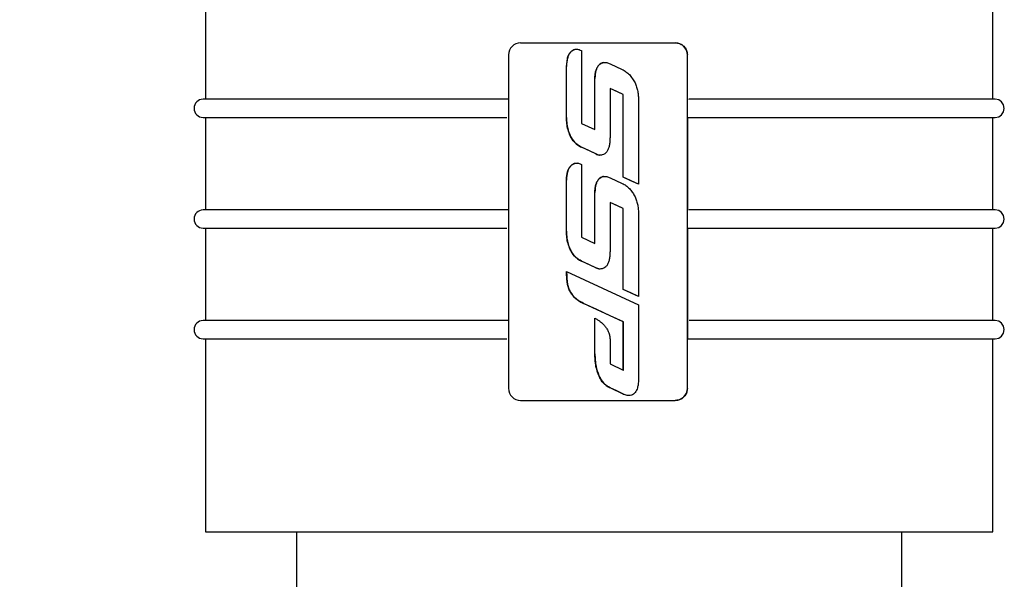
# Model space of a CAD drawing. Header units: millimetres. Extents: x 13 to 546, y 13 to 419.
# Tile 6 of 18: x 211 to 227, y 108 to 117. Entities that reach past the tile are written whole.
import ezdxf

# ---------------------------------------------------------------- set-up
doc = ezdxf.new("R2010")
doc.units = ezdxf.units.MM
doc.header["$LTSCALE"] = 2
doc.layers.add('DIMENSIONS', color=140, linetype='Continuous', lineweight=25)
doc.styles.add('SLDTEXTSTYLE0', font='TXT', dxfattribs={"width": 0.7})
doc.dimstyles.new('SLDDIMSTYLE6', dxfattribs={"dimtxt": 4.316016, "dimasz": 6.604, "dimexe": 0, "dimexo": 0.0625, "dimgap": 1.079004, "dimtad": 0, "dimtih": 1, "dimtoh": 1, "dimrnd": 1e-09, "dimzin": 12, "dimdsep": 46, "dimtxsty": 'SLDTEXTSTYLE0', "dimsah": 1, "dimcen": 0.09, "dimadec": 0, "dimazin": 3, "dimtfac": 1, "dimtofl": 0, "dimtmove": 0, "dimatfit": 3, "dimfxl": 0, "dimfrac": 2, "dimtolj": 1, "dimtzin": 12, "dimarcsym": 0})

# ---------------------------------------------------------------- blocks, each defined once
blk = doc.blocks.new('_D_9')
at = {"layer": 'DIMENSIONS'}
for p, q in [((213.965, 197.47), (176.032, 197.47)), ((182.382, 197.47), (182.382, 163.259)), ((182.382, 120.441), (182.382, 149.54)), ((179.559, 119.03), (182.382, 120.441)), ((185.204, 116.207), (179.559, 119.03)), ((182.382, 114.796), (185.204, 116.207)), ((182.382, 95.547), (182.382, 114.796)), ((212.666, 95.547), (176.032, 95.547))]:
    blk.add_line(p, q, dxfattribs=at)
for points in [[(182.382, 197.47), (181.366, 190.866), (183.398, 190.866)], [(182.382, 95.547), (183.398, 102.151), (181.366, 102.151)]]:
    blk.add_solid(points, dxfattribs=at)
at = {"layer": 'DIMENSIONS', "char_height": 4.23333, "attachment_point": 1, "style": 'SLDTEXTSTYLE0'}
for s, insert in [('7.8IN / 200MM', (161.05, 161.857)), ('CABLE LENGTH', (160.682, 154.997))]:
    blk.add_mtext(s, dxfattribs=dict(at, insert=insert))

msp = doc.modelspace()

# ---------------------------------------------------------------- linework, layer by layer
for p, q in [((214.056, 121.82), (214.056, 115.694)), ((227.056, 115.694), (227.056, 121.82)), ((219.259, 116.627), (221.812, 116.627)), ((221.813, 116.627), (221.812, 116.627)), ((219.059, 116.427), (219.059, 110.918)), ((220.08, 116.468), (220.079, 116.468)), ((220.157, 116.517), (220.156, 116.517)), ((220.198, 116.519), (220.157, 116.517)), ((220.262, 116.501), (220.262, 115.296)), ((222.012, 110.918), (222.012, 116.427)), ((222.013, 116.427), (222.012, 116.427)), ((222.013, 115.689), (222.013, 116.427)), ((220.016, 116.237), (220.032, 116.37)), ((220.032, 116.37), (220.032, 116.37)), ((220.549, 116.257), (220.549, 116.257)), ((220.735, 116.28), (220.933, 116.188)), ((220.016, 115.395), (220.016, 116.237)), ((220.017, 116.237), (220.016, 116.237)), ((220.017, 115.395), (220.017, 116.237)), ((220.502, 116.164), (220.501, 116.164)), ((221.055, 116.101), (221.14, 115.981)), ((220.486, 115.192), (220.486, 116.037)), ((220.486, 116.037), (220.486, 116.037)), ((220.486, 115.192), (220.486, 116.037)), ((220.735, 115.874), (220.735, 115.06)), ((220.954, 115.771), (220.735, 115.874)), ((220.735, 115.874), (220.735, 115.874)), ((220.954, 114.407), (220.954, 115.771)), ((220.954, 115.771), (220.955, 115.771)), ((220.955, 114.407), (220.955, 115.771)), ((219.053, 115.694), (214.016, 115.694)), ((221.204, 115.699), (221.204, 114.29)), ((214.016, 115.394), (219.033, 115.394)), ((214.056, 115.394), (214.056, 113.865)), ((220.016, 115.395), (220.017, 115.395)), ((220.262, 115.296), (220.486, 115.192)), ((222.013, 115.4), (222.013, 113.86)), ((222.021, 115.394), (227.096, 115.394)), ((227.056, 113.865), (227.056, 115.394)), ((220.486, 115.192), (220.486, 115.192)), ((220.078, 115.092), (220.077, 115.092)), ((220.501, 114.791), (220.265, 114.901)), ((220.266, 114.901), (220.265, 114.901)), ((220.501, 114.791), (220.502, 114.791)), ((220.157, 114.635), (220.156, 114.635)), ((220.198, 114.637), (220.157, 114.635)), ((220.032, 114.488), (220.032, 114.488)), ((220.08, 114.585), (220.079, 114.585)), ((220.262, 114.618), (220.262, 113.414)), ((220.016, 113.513), (220.016, 114.355)), ((220.017, 114.355), (220.016, 114.355)), ((220.017, 113.513), (220.017, 114.355)), ((220.549, 114.374), (220.549, 114.374)), ((220.735, 114.398), (220.933, 114.305)), ((221.204, 114.29), (220.954, 114.407)), ((220.954, 114.407), (220.955, 114.407)), ((220.486, 113.31), (220.486, 114.155)), ((220.486, 114.155), (220.486, 114.155)), ((220.486, 113.31), (220.486, 114.155)), ((220.502, 114.281), (220.501, 114.281)), ((220.735, 113.991), (220.735, 113.178)), ((220.954, 113.889), (220.735, 113.991)), ((220.735, 113.991), (220.735, 113.991)), ((219.053, 113.865), (214.016, 113.865)), ((220.954, 112.552), (220.954, 113.889)), ((220.954, 113.889), (220.955, 113.889)), ((220.955, 112.552), (220.955, 113.889)), ((221.204, 113.816), (221.204, 112.435)), ((214.016, 113.565), (219.033, 113.565)), ((214.056, 113.565), (214.056, 112.037)), ((220.016, 113.513), (220.017, 113.513)), ((222.013, 113.571), (222.013, 112.031)), ((222.021, 113.565), (227.096, 113.565)), ((227.056, 112.037), (227.056, 113.565)), ((220.262, 113.414), (220.486, 113.31)), ((220.078, 113.21), (220.077, 113.21)), ((220.486, 113.31), (220.486, 113.31)), ((220.501, 112.908), (220.265, 113.019)), ((220.266, 113.019), (220.265, 113.019)), ((220.019, 112.848), (221.204, 112.295)), ((220.019, 112.807), (220.019, 112.848)), ((220.02, 112.807), (220.02, 112.848)), ((220.501, 112.908), (220.502, 112.908)), ((220.028, 112.667), (220.019, 112.807)), ((220.019, 112.807), (220.02, 112.807)), ((220.029, 112.667), (220.028, 112.667)), ((220.07, 112.531), (220.069, 112.531)), ((221.204, 112.435), (220.954, 112.552)), ((220.954, 112.552), (220.955, 112.552)), ((220.297, 112.322), (220.296, 112.322)), ((220.955, 112.014), (220.296, 112.322)), ((221.204, 112.295), (221.204, 111.066)), ((219.053, 112.037), (214.016, 112.037)), ((220.485, 111.486), (220.485, 112.076)), ((220.486, 111.486), (220.486, 112.076)), ((220.955, 111.22), (220.955, 112.014)), ((220.955, 112.014), (220.956, 112.014)), ((220.956, 111.22), (220.956, 112.014)), ((214.016, 111.737), (219.033, 111.737)), ((214.056, 111.737), (214.056, 108.547)), ((220.735, 111.73), (220.735, 111.323)), ((222.013, 110.918), (222.013, 111.742)), ((222.02, 111.737), (227.096, 111.737)), ((227.056, 108.547), (227.056, 111.737)), ((220.485, 111.486), (220.486, 111.486)), ((220.735, 111.323), (220.955, 111.22)), ((220.955, 111.22), (220.956, 111.22)), ((220.549, 111.132), (220.549, 111.132)), ((220.955, 110.823), (220.735, 110.926)), ((220.735, 110.926), (220.735, 110.926)), ((222.013, 110.918), (222.012, 110.918)), ((220.955, 110.823), (220.956, 110.823)), ((219.259, 110.718), (221.812, 110.718)), ((221.812, 110.718), (221.813, 110.718)), ((214.056, 108.547), (220.424, 108.547)), ((215.556, 108.547), (215.556, 107.547)), ((220.424, 108.547), (227.056, 108.547)), ((225.556, 107.547), (225.556, 108.547))]:
    msp.add_line(p, q)
at = {"flags": 128}
for points in [[(220.955, 115.771), (220.845, 115.822), (220.735, 115.874)], [(227.096, 115.394), (227.153, 115.406), (227.202, 115.438), (227.234, 115.487), (227.246, 115.544), (227.234, 115.601), (227.202, 115.65), (227.153, 115.683), (227.096, 115.694), (227.004, 115.694), (226.731, 115.694), (226.285, 115.694), (225.678, 115.694), (224.927, 115.694), (224.054, 115.694), (223.082, 115.694), (222.039, 115.694)], [(220.502, 114.791), (220.384, 114.846), (220.266, 114.901)], [(221.205, 114.29), (221.08, 114.348), (220.955, 114.407)], [(220.955, 113.889), (220.845, 113.94), (220.735, 113.991)], [(227.096, 113.565), (227.153, 113.577), (227.202, 113.609), (227.234, 113.658), (227.246, 113.715), (227.234, 113.773), (227.202, 113.821), (227.153, 113.854), (227.096, 113.865), (227.004, 113.865), (226.731, 113.865), (226.285, 113.865), (225.678, 113.865), (224.927, 113.865), (224.054, 113.865), (223.082, 113.865), (222.039, 113.865)], [(220.502, 112.908), (220.384, 112.964), (220.266, 113.019)], [(221.205, 112.435), (221.08, 112.494), (220.955, 112.552)], [(220.956, 112.014), (220.736, 112.117), (220.517, 112.219), (220.297, 112.322)], [(227.096, 111.737), (227.153, 111.748), (227.202, 111.781), (227.234, 111.829), (227.246, 111.887), (227.234, 111.944), (227.202, 111.993), (227.153, 112.025), (227.096, 112.037), (227.004, 112.037), (226.731, 112.037), (226.285, 112.037), (225.678, 112.037), (224.927, 112.037), (224.054, 112.037), (223.082, 112.037), (222.04, 112.037)], [(220.956, 110.823), (220.846, 110.874), (220.735, 110.926)]]:
    msp.add_lwpolyline(points, dxfattribs=at)
for centre, radius, start, end in [((219.259, 116.427), 0.2, 90.0021, 179.9991), ((221.812, 116.427), 0.2, 0.0008, 89.998), ((214.016, 115.544), 0.15, 90.0011, 269.9989), ((214.016, 113.715), 0.15, 90.0011, 269.9989), ((214.016, 111.887), 0.15, 90.0011, 269.9989), ((219.259, 110.918), 0.2, 180.0009, 269.9979), ((221.812, 110.918), 0.2, 270.002, 359.9992)]:
    msp.add_arc(centre, radius, start, end)
for points, knots in [([(221.813, 116.627), (221.836, 116.625), (221.881, 116.62), (221.942, 116.584), (221.988, 116.532), (222.01, 116.476), (222.012, 116.44), (222.013, 116.427)], [0, 0, 0, 0, 0.21871, 0.438024, 0.657321, 0.873395, 1, 1, 1, 1]), ([(220.032, 116.37), (220.034, 116.379), (220.039, 116.396), (220.052, 116.431), (220.068, 116.453), (220.079, 116.468)], [0, 0, 0, 0, 0.250862, 0.501823, 1, 1, 1, 1]), ([(220.08, 116.468), (220.074, 116.461), (220.063, 116.446), (220.046, 116.414), (220.038, 116.387), (220.032, 116.37)], [0, 0, 0, 0, 0.2509748, 0.5018286, 1, 1, 1, 1]), ([(220.079, 116.468), (220.09, 116.479), (220.112, 116.502), (220.141, 116.512), (220.156, 116.517)], [0, 0, 0, 0, 0.503899, 1, 1, 1, 1]), ([(220.157, 116.517), (220.149, 116.515), (220.134, 116.51), (220.107, 116.495), (220.09, 116.479), (220.08, 116.468)], [0, 0, 0, 0, 0.251323, 0.502841, 1, 1, 1, 1]), ([(220.156, 116.517), (220.17, 116.519), (220.194, 116.522), (220.23, 116.514), (220.25, 116.506), (220.262, 116.501)], [0, 0, 0, 0, 0.3862409, 0.6570288, 1, 1, 1, 1]), ([(220.032, 116.37), (220.03, 116.359), (220.025, 116.337), (220.018, 116.293), (220.017, 116.259), (220.017, 116.237)], [0, 0, 0, 0, 0.250415, 0.500697, 1, 1, 1, 1]), ([(220.501, 116.164), (220.507, 116.181), (220.517, 116.215), (220.539, 116.243), (220.549, 116.257)], [0, 0, 0, 0, 0.528438, 1, 1, 1, 1]), ([(220.549, 116.257), (220.544, 116.25), (220.533, 116.236), (220.515, 116.205), (220.507, 116.18), (220.502, 116.164)], [0, 0, 0, 0, 0.2511908, 0.5022239, 1, 1, 1, 1]), ([(220.549, 116.257), (220.554, 116.262), (220.569, 116.278), (220.596, 116.294), (220.618, 116.299), (220.626, 116.301)], [0, 0, 0, 0, 0.25204, 0.7407662, 1, 1, 1, 1]), ([(220.626, 116.301), (220.619, 116.299), (220.597, 116.294), (220.57, 116.279), (220.555, 116.262), (220.549, 116.257)], [0, 0, 0, 0, 0.251988, 0.73383, 1, 1, 1, 1]), ([(220.626, 116.301), (220.644, 116.302), (220.672, 116.303), (220.708, 116.292), (220.726, 116.284), (220.735, 116.28)], [0, 0, 0, 0, 0.482713, 0.739544, 1, 1, 1, 1]), ([(220.486, 116.037), (220.486, 116.048), (220.486, 116.069), (220.49, 116.112), (220.497, 116.143), (220.501, 116.164)], [0, 0, 0, 0, 0.250417, 0.500746, 1, 1, 1, 1]), ([(220.502, 116.164), (220.499, 116.153), (220.494, 116.133), (220.488, 116.09), (220.487, 116.058), (220.486, 116.037)], [0, 0, 0, 0, 0.250522, 0.500832, 1, 1, 1, 1]), ([(220.933, 116.188), (220.944, 116.182), (220.967, 116.171), (221.009, 116.144), (221.036, 116.118), (221.055, 116.101)], [0, 0, 0, 0, 0.250653, 0.501307, 1, 1, 1, 1]), ([(221.14, 115.981), (221.145, 115.97), (221.156, 115.948), (221.173, 115.902), (221.182, 115.867), (221.188, 115.843)], [0, 0, 0, 0, 0.250356, 0.500768, 1, 1, 1, 1]), ([(221.188, 115.843), (221.191, 115.831), (221.196, 115.807), (221.202, 115.759), (221.204, 115.723), (221.204, 115.699)], [0, 0, 0, 0, 0.250287, 0.500461, 1, 1, 1, 1]), ([(222.013, 115.4), (222.013, 115.397), (222.013, 115.39), (222.012, 115.419), (222.012, 115.437), (222.012, 115.481), (222.012, 115.526), (222.012, 115.575), (222.012, 115.617), (222.012, 115.657), (222.012, 115.674), (222.013, 115.698), (222.013, 115.691), (222.013, 115.689)], [0, 0, 0, 0, 0.016118, 0.057286, 0.151254, 0.285136, 0.440947, 0.600412, 0.74747, 0.868272, 0.950218, 0.982682, 1, 1, 1, 1]), ([(220.077, 115.092), (220.064, 115.125), (220.039, 115.189), (220.019, 115.292), (220.017, 115.361), (220.016, 115.395)], [0, 0, 0, 0, 0.335707, 0.664731, 1, 1, 1, 1]), ([(220.017, 115.395), (220.018, 115.357), (220.021, 115.286), (220.041, 115.184), (220.066, 115.123), (220.078, 115.092)], [0, 0, 0, 0, 0.369704, 0.681532, 1, 1, 1, 1]), ([(220.265, 114.901), (220.232, 114.92), (220.161, 114.96), (220.105, 115.035), (220.082, 115.083), (220.077, 115.092)], [0, 0, 0, 0, 0.416958, 0.883115, 1, 1, 1, 1]), ([(220.078, 115.092), (220.088, 115.072), (220.119, 115.014), (220.183, 114.945), (220.243, 114.913), (220.266, 114.901)], [0, 0, 0, 0, 0.252182, 0.720952, 1, 1, 1, 1]), ([(220.735, 115.06), (220.734, 115.049), (220.734, 115.026), (220.731, 114.981), (220.726, 114.948), (220.722, 114.926)], [0, 0, 0, 0, 0.250182, 0.500424, 1, 1, 1, 1]), ([(220.607, 114.775), (220.598, 114.773), (220.574, 114.769), (220.538, 114.775), (220.512, 114.786), (220.501, 114.791)], [0, 0, 0, 0, 0.243742, 0.672226, 1, 1, 1, 1]), ([(220.502, 114.791), (220.513, 114.786), (220.532, 114.779), (220.554, 114.772), (220.565, 114.772), (220.566, 114.772)], [0, 0, 0, 0, 0.529877, 0.930759, 1, 1, 1, 1]), ([(220.681, 114.825), (220.671, 114.813), (220.651, 114.79), (220.622, 114.78), (220.607, 114.775)], [0, 0, 0, 0, 0.501216, 1, 1, 1, 1]), ([(220.722, 114.926), (220.72, 114.917), (220.716, 114.899), (220.705, 114.864), (220.69, 114.841), (220.681, 114.825)], [0, 0, 0, 0, 0.250769, 0.501614, 1, 1, 1, 1]), ([(220.079, 114.585), (220.084, 114.591), (220.095, 114.603), (220.119, 114.622), (220.141, 114.629), (220.156, 114.635)], [0, 0, 0, 0, 0.251661, 0.503569, 1, 1, 1, 1]), ([(220.157, 114.635), (220.149, 114.632), (220.134, 114.628), (220.107, 114.613), (220.09, 114.596), (220.08, 114.585)], [0, 0, 0, 0, 0.2513524, 0.5029177, 1, 1, 1, 1]), ([(220.156, 114.635), (220.17, 114.636), (220.194, 114.64), (220.23, 114.632), (220.25, 114.623), (220.262, 114.618)], [0, 0, 0, 0, 0.385039, 0.654836, 1, 1, 1, 1]), ([(220.016, 114.355), (220.016, 114.366), (220.016, 114.388), (220.02, 114.433), (220.027, 114.466), (220.032, 114.488)], [0, 0, 0, 0, 0.250342, 0.500675, 1, 1, 1, 1]), ([(220.032, 114.488), (220.03, 114.477), (220.025, 114.455), (220.018, 114.411), (220.017, 114.377), (220.017, 114.355)], [0, 0, 0, 0, 0.250368, 0.500702, 1, 1, 1, 1]), ([(220.032, 114.488), (220.034, 114.496), (220.039, 114.514), (220.052, 114.548), (220.068, 114.571), (220.079, 114.585)], [0, 0, 0, 0, 0.250769, 0.501777, 1, 1, 1, 1]), ([(220.08, 114.585), (220.074, 114.578), (220.063, 114.564), (220.046, 114.531), (220.038, 114.505), (220.032, 114.488)], [0, 0, 0, 0, 0.251063, 0.501888, 1, 1, 1, 1]), ([(220.501, 114.281), (220.504, 114.29), (220.509, 114.307), (220.522, 114.339), (220.538, 114.36), (220.549, 114.374)], [0, 0, 0, 0, 0.250828, 0.501885, 1, 1, 1, 1]), ([(220.549, 114.374), (220.544, 114.367), (220.533, 114.354), (220.515, 114.323), (220.507, 114.298), (220.502, 114.281)], [0, 0, 0, 0, 0.2511318, 0.5022409, 1, 1, 1, 1]), ([(220.549, 114.374), (220.554, 114.38), (220.569, 114.396), (220.596, 114.412), (220.618, 114.417), (220.626, 114.419)], [0, 0, 0, 0, 0.251969, 0.743705, 1, 1, 1, 1]), ([(220.626, 114.419), (220.619, 114.417), (220.597, 114.412), (220.57, 114.396), (220.555, 114.38), (220.549, 114.374)], [0, 0, 0, 0, 0.2519982, 0.737003, 1, 1, 1, 1]), ([(220.626, 114.419), (220.644, 114.419), (220.672, 114.421), (220.708, 114.409), (220.726, 114.402), (220.735, 114.398)], [0, 0, 0, 0, 0.484197, 0.740317, 1, 1, 1, 1]), ([(220.933, 114.305), (220.944, 114.3), (220.967, 114.289), (221.009, 114.262), (221.036, 114.236), (221.055, 114.219)], [0, 0, 0, 0, 0.2506594, 0.5013179, 1, 1, 1, 1]), ([(220.486, 114.155), (220.486, 114.165), (220.486, 114.187), (220.49, 114.229), (220.497, 114.26), (220.501, 114.281)], [0, 0, 0, 0, 0.250359, 0.500744, 1, 1, 1, 1]), ([(220.502, 114.281), (220.499, 114.271), (220.494, 114.25), (220.488, 114.208), (220.487, 114.176), (220.486, 114.155)], [0, 0, 0, 0, 0.250472, 0.500834, 1, 1, 1, 1]), ([(221.055, 114.219), (221.063, 114.21), (221.08, 114.192), (221.11, 114.152), (221.128, 114.12), (221.14, 114.099)], [0, 0, 0, 0, 0.250445, 0.500913, 1, 1, 1, 1]), ([(221.14, 114.099), (221.145, 114.088), (221.156, 114.066), (221.173, 114.02), (221.182, 113.984), (221.188, 113.961)], [0, 0, 0, 0, 0.250361, 0.500704, 1, 1, 1, 1]), ([(221.188, 113.961), (221.191, 113.949), (221.196, 113.925), (221.202, 113.877), (221.204, 113.841), (221.204, 113.816)], [0, 0, 0, 0, 0.250265, 0.500515, 1, 1, 1, 1]), ([(222.013, 113.571), (222.013, 113.569), (222.013, 113.561), (222.012, 113.59), (222.012, 113.609), (222.012, 113.653), (222.012, 113.697), (222.012, 113.746), (222.012, 113.789), (222.012, 113.829), (222.012, 113.845), (222.013, 113.869), (222.013, 113.862), (222.013, 113.86)], [0, 0, 0, 0, 0.016118, 0.057286, 0.151254, 0.285136, 0.440947, 0.600412, 0.74747, 0.868272, 0.950218, 0.982682, 1, 1, 1, 1]), ([(220.077, 113.21), (220.064, 113.242), (220.039, 113.307), (220.019, 113.409), (220.017, 113.478), (220.016, 113.513)], [0, 0, 0, 0, 0.334582, 0.66411, 1, 1, 1, 1]), ([(220.017, 113.513), (220.018, 113.475), (220.021, 113.404), (220.041, 113.302), (220.066, 113.241), (220.078, 113.21)], [0, 0, 0, 0, 0.369752, 0.68152, 1, 1, 1, 1]), ([(220.265, 113.019), (220.232, 113.038), (220.161, 113.078), (220.105, 113.153), (220.082, 113.201), (220.077, 113.21)], [0, 0, 0, 0, 0.416824, 0.882904, 1, 1, 1, 1]), ([(220.078, 113.21), (220.089, 113.19), (220.119, 113.131), (220.183, 113.063), (220.243, 113.031), (220.266, 113.019)], [0, 0, 0, 0, 0.252531, 0.721793, 1, 1, 1, 1]), ([(220.735, 113.178), (220.734, 113.167), (220.734, 113.144), (220.731, 113.099), (220.726, 113.066), (220.722, 113.044)], [0, 0, 0, 0, 0.250237, 0.500425, 1, 1, 1, 1]), ([(220.722, 113.044), (220.72, 113.035), (220.716, 113.017), (220.705, 112.982), (220.69, 112.958), (220.681, 112.943)], [0, 0, 0, 0, 0.250684, 0.501578, 1, 1, 1, 1]), ([(220.607, 112.892), (220.593, 112.89), (220.569, 112.887), (220.533, 112.895), (220.513, 112.904), (220.501, 112.908)], [0, 0, 0, 0, 0.38526, 0.65438, 1, 1, 1, 1]), ([(220.502, 112.908), (220.513, 112.904), (220.532, 112.896), (220.554, 112.889), (220.565, 112.89), (220.566, 112.89)], [0, 0, 0, 0, 0.533037, 0.932599, 1, 1, 1, 1]), ([(220.681, 112.943), (220.676, 112.937), (220.662, 112.92), (220.637, 112.902), (220.615, 112.895), (220.607, 112.892)], [0, 0, 0, 0, 0.25205, 0.724353, 1, 1, 1, 1]), ([(220.02, 112.807), (220.02, 112.795), (220.02, 112.772), (220.022, 112.725), (220.026, 112.69), (220.029, 112.667)], [0, 0, 0, 0, 0.250208, 0.50028, 1, 1, 1, 1]), ([(220.069, 112.531), (220.064, 112.542), (220.055, 112.564), (220.039, 112.609), (220.033, 112.644), (220.028, 112.667)], [0, 0, 0, 0, 0.250521, 0.50106, 1, 1, 1, 1]), ([(220.029, 112.667), (220.031, 112.655), (220.035, 112.632), (220.046, 112.586), (220.061, 112.553), (220.07, 112.531)], [0, 0, 0, 0, 0.250511, 0.500983, 1, 1, 1, 1]), ([(220.296, 112.322), (220.267, 112.337), (220.193, 112.375), (220.113, 112.448), (220.079, 112.512), (220.069, 112.531)], [0, 0, 0, 0, 0.3144, 0.793696, 1, 1, 1, 1]), ([(220.07, 112.531), (220.089, 112.498), (220.135, 112.42), (220.223, 112.358), (220.283, 112.328), (220.297, 112.322)], [0, 0, 0, 0, 0.362924, 0.853601, 1, 1, 1, 1]), ([(220.485, 112.076), (220.493, 112.072), (220.508, 112.065), (220.536, 112.048), (220.556, 112.034), (220.569, 112.024)], [0, 0, 0, 0, 0.250372, 0.500669, 1, 1, 1, 1]), ([(220.569, 112.024), (220.577, 112.018), (220.592, 112.007), (220.62, 111.982), (220.638, 111.961), (220.651, 111.947)], [0, 0, 0, 0, 0.250351, 0.500687, 1, 1, 1, 1]), ([(222.013, 112.031), (222.013, 112.033), (222.013, 112.041), (222.012, 112.012), (222.012, 111.994), (222.012, 111.949), (222.012, 111.905), (222.012, 111.856), (222.012, 111.813), (222.012, 111.773), (222.012, 111.757), (222.013, 111.733), (222.013, 111.74), (222.013, 111.742)], [0, 0, 0, 0, 0.016166, 0.057331, 0.151295, 0.285171, 0.440974, 0.600431, 0.747482, 0.868278, 0.95022, 0.982683, 1, 1, 1, 1]), ([(220.651, 111.947), (220.657, 111.939), (220.669, 111.923), (220.69, 111.89), (220.703, 111.864), (220.711, 111.846)], [0, 0, 0, 0, 0.250618, 0.501094, 1, 1, 1, 1]), ([(220.711, 111.846), (220.714, 111.837), (220.722, 111.818), (220.732, 111.779), (220.733, 111.749), (220.735, 111.73)], [0, 0, 0, 0, 0.250707, 0.501517, 1, 1, 1, 1]), ([(220.549, 111.132), (220.537, 111.165), (220.512, 111.231), (220.49, 111.35), (220.487, 111.435), (220.485, 111.486)], [0, 0, 0, 0, 0.289654, 0.579044, 1, 1, 1, 1]), ([(220.486, 111.486), (220.487, 111.451), (220.489, 111.382), (220.504, 111.262), (220.533, 111.18), (220.549, 111.132)], [0, 0, 0, 0, 0.289176, 0.578445, 1, 1, 1, 1]), ([(220.735, 110.926), (220.703, 110.944), (220.64, 110.981), (220.582, 111.059), (220.558, 111.113), (220.549, 111.132)], [0, 0, 0, 0, 0.378674, 0.772895, 1, 1, 1, 1]), ([(220.549, 111.132), (220.561, 111.108), (220.591, 111.045), (220.654, 110.97), (220.714, 110.937), (220.735, 110.926)], [0, 0, 0, 0, 0.2801, 0.744696, 1, 1, 1, 1]), ([(221.204, 111.066), (221.204, 111.039), (221.202, 110.991), (221.188, 110.917), (221.166, 110.866), (221.143, 110.84), (221.14, 110.836)], [0, 0, 0, 0, 0.3334641, 0.5826604, 0.9321896, 1, 1, 1, 1]), ([(222.013, 110.918), (222.011, 110.896), (222.006, 110.852), (221.973, 110.793), (221.924, 110.748), (221.868, 110.722), (221.829, 110.719), (221.813, 110.718)], [0, 0, 0, 0, 0.210447, 0.419763, 0.63017, 0.84451, 1, 1, 1, 1]), ([(221.14, 110.836), (221.13, 110.827), (221.11, 110.809), (221.067, 110.796), (221.013, 110.799), (220.977, 110.814), (220.955, 110.823)], [0, 0, 0, 0, 0.202211, 0.405228, 0.651788, 1, 1, 1, 1])]:
    msp.add_open_spline(points, degree=3, knots=knots)

# ---------------------------------------------------------------- dimensions: what is measured, and where the dimension line sits
at = {"layer": 'DIMENSIONS'}
dim = msp.add_linear_dim(base=(182.382, 197.47), p1=(215.206, 95.547), p2=(216.505, 197.47), angle=90, text='7.8IN / 200MM\\PCABLE LENGTH', dimstyle='SLDDIMSTYLE6', dxfattribs=at)
dim.commit()
dim.dimension.update_dxf_attribs({"geometry": '_D_9', "text_midpoint": (182.382, 156.4), "dimtype": 160})

doc.saveas('drawing.dxf')
